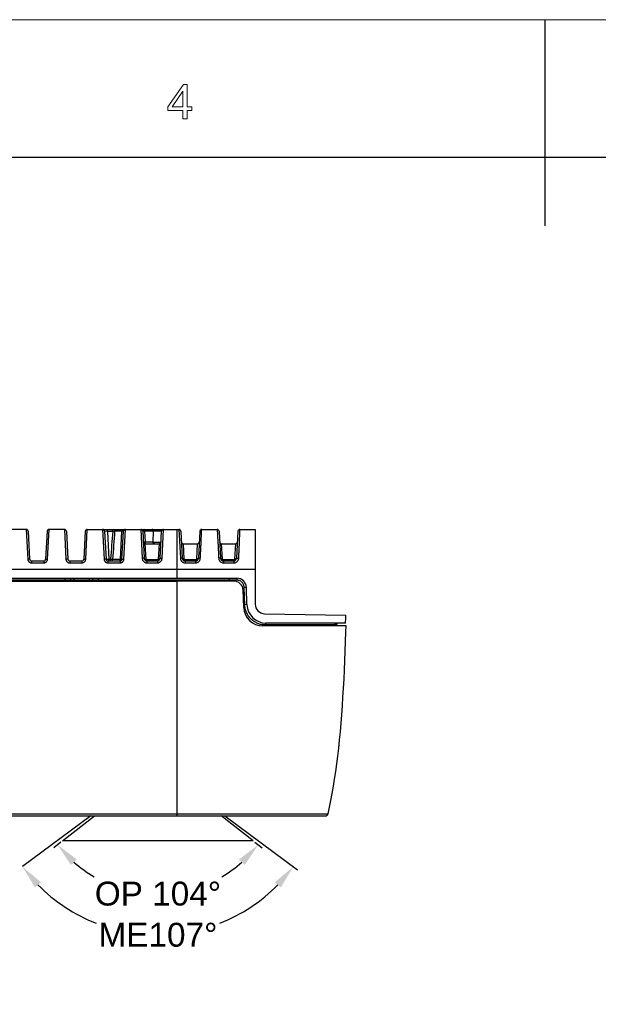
# Model space of a CAD drawing. Header units: millimetres. Extents: x 2556 to 2984, y -1556 to -1254.
# Tile 24 of 53: x 2720 to 2780, y -1357 to -1254. Entities that reach past the tile are written whole.
import ezdxf

# ---------------------------------------------------------------- set-up
doc = ezdxf.new("R2010")
doc.units = ezdxf.units.MM
doc.layers.add('06___PRT_ALL_SURFS', color=7, linetype='Continuous')
doc.styles.add('HANA', font='arial.ttf')
doc.dimstyles.new('HANA$2', dxfattribs={"dimtxt": 2.5, "dimasz": 2.5, "dimexe": 0.5, "dimexo": 0.2, "dimgap": 0.5, "dimtad": 1, "dimtih": 1, "dimtoh": 1, "dimzin": 1, "dimdsep": 46, "dimtxsty": 'HANA', "dimcen": 0, "dimclrd": 3, "dimclre": 3, "dimclrt": 4, "dimadec": 0, "dimazin": 0, "dimtfac": 1, "dimtmove": 0, "dimatfit": 3, "dimfxl": 0, "dimtzin": 0, "dimarcsym": 0})

# ---------------------------------------------------------------- blocks, each defined once
blk = doc.blocks.new('*D50')
at = {"color": 4, "lineweight": -2}
for p, q in [((2829.7, -1335.27), (2828.94, -1335.86)), ((2850.01, -1335.27), (2850.77, -1335.86))]:
    blk.add_line(p, q, dxfattribs=at)
for start, end in [(228.7486, 239.9531), (300.0469, 311.2514)]:
    blk.add_arc((2839.86, -1327.34), 13.35, start, end, dxfattribs=at)
at = {"color": 4}
for points in [[(2831.36, -1337.09), (2830.75, -1337.66), (2829.34, -1335.55)], [(2848.96, -1337.66), (2848.35, -1337.09), (2850.37, -1335.55)]]:
    blk.add_solid(points, dxfattribs=at)
at = {"layer": 'Defpoints', "color": 0}
for p in [(2833.21, -1332.53), (2846.5, -1332.53), (2829.86, -1335.15), (2849.86, -1335.15), (2843.83, -1340.08)]:
    blk.add_point(p, dxfattribs=at)
at = {"color": 72, "insert": (2839.86, -1340.68), "char_height": 2.5, "attachment_point": 5, "style": 'HANA'}
blk.add_mtext('OP 104°', dxfattribs=at)
blk = doc.blocks.new('*D52')
at = {"color": 3, "lineweight": -2}
for start, end in [(224.619, 248.4503), (291.5497, 315.381)]:
    blk.add_arc((2839.86, -1327.34), 17.66, start, end, dxfattribs=at)
at = {"color": 3}
for points in [[(2827.6, -1339.47), (2826.97, -1340.01), (2825.66, -1337.84)], [(2852.74, -1340.01), (2852.11, -1339.47), (2854.05, -1337.84)]]:
    blk.add_solid(points, dxfattribs=at)
at = {"layer": 'Defpoints', "color": 0}
for p in [(2839.86, -1327.34), (2846.87, -1332.53), (2854.48, -1338.16), (2845.26, -1344.15), (2806.18, -1352.26)]:
    blk.add_point(p, dxfattribs=at)
at = {"color": 3, "insert": (2839.86, -1344.99), "char_height": 2.5, "attachment_point": 5, "style": 'HANA'}
blk.add_mtext('ME107%%D', dxfattribs=at)

msp = doc.modelspace()

# ---------------------------------------------------------------- linework, layer by layer
at = {"color": 7, "lineweight": 13}
msp.add_line((2556.481, -1253.677), (2984.117, -1253.677), dxfattribs=at)
at = {"color": 7, "lineweight": 25, "ltscale": 0.375}
msp.add_line((2774.604, -1253.677), (2774.604, -1275.277), dxfattribs=at)
at = {"color": 7, "lineweight": 25}
msp.add_line((2570.881, -1268.077), (2969.717, -1268.077), dxfattribs=at)
at = {"color": 7, "linetype": 'Continuous'}
for p, q in [((2720.27, -1307.067), (2718.65, -1307.067)), ((2720.27, -1307.067), (2720.423, -1310.177)), ((2720.47, -1307.256), (2720.623, -1310.177)), ((2722.45, -1307.256), (2722.297, -1310.177)), ((2722.497, -1310.177), (2722.65, -1307.067)), ((2724.27, -1307.067), (2722.65, -1307.067)), ((2724.27, -1307.067), (2724.423, -1310.177)), ((2724.47, -1307.256), (2724.623, -1310.177)), ((2726.45, -1307.256), (2726.297, -1310.177)), ((2726.497, -1310.177), (2726.65, -1307.067)), ((2726.65, -1307.067), (2736.27, -1307.067)), ((2728.27, -1307.067), (2728.423, -1310.177)), ((2728.771, -1307.267), (2728.47, -1307.256)), ((2728.47, -1307.256), (2728.623, -1310.177)), ((2728.771, -1307.267), (2728.771, -1307.067)), ((2729.325, -1307.267), (2728.771, -1307.267)), ((2728.771, -1307.267), (2728.923, -1310.167)), ((2729.325, -1307.267), (2729.325, -1307.067)), ((2729.529, -1307.256), (2729.325, -1307.267)), ((2730.278, -1307.256), (2729.529, -1307.256)), ((2730.133, -1310.177), (2730.278, -1307.256)), ((2730.45, -1307.256), (2730.278, -1307.256)), ((2730.297, -1310.177), (2730.45, -1307.256)), ((2730.497, -1310.177), (2730.65, -1307.067)), ((2732.27, -1307.067), (2732.419, -1310.08)), ((2732.47, -1307.256), (2732.618, -1310.082)), ((2732.66, -1307.256), (2732.47, -1307.256)), ((2733.611, -1307.256), (2732.66, -1307.256)), ((2732.66, -1307.256), (2732.716, -1308.377)), ((2733.566, -1308.377), (2733.611, -1307.256)), ((2734.302, -1310.082), (2734.45, -1307.256)), ((2734.502, -1310.08), (2734.65, -1307.067)), ((2736.06, -1307.067), (2736.06, -1311.22)), ((2736.27, -1307.067), (2736.419, -1310.08)), ((2736.47, -1307.256), (2736.618, -1310.082)), ((2738.45, -1307.256), (2738.302, -1310.082)), ((2738.65, -1307.067), (2740.27, -1307.067)), ((2740.47, -1307.256), (2740.618, -1310.082)), ((2742.45, -1307.256), (2742.302, -1310.082)), ((2742.65, -1307.067), (2744.26, -1307.067)), ((2744.26, -1307.067), (2744.26, -1314.884)), ((2732.529, -1308.377), (2732.716, -1308.377)), ((2732.716, -1308.377), (2733.566, -1308.377)), ((2732.729, -1308.567), (2734.192, -1308.567)), ((2732.818, -1310.165), (2732.729, -1308.567)), ((2734.192, -1308.567), (2734.102, -1310.165)), ((2736.729, -1308.567), (2738.192, -1308.567)), ((2736.818, -1310.165), (2736.729, -1308.567)), ((2738.192, -1308.567), (2738.102, -1310.165)), ((2740.729, -1308.567), (2742.192, -1308.567)), ((2740.818, -1310.165), (2740.729, -1308.567)), ((2742.192, -1308.567), (2742.102, -1310.165)), ((2720.823, -1310.367), (2722.097, -1310.367)), ((2720.823, -1310.367), (2720.823, -1310.564)), ((2720.823, -1310.564), (2722.097, -1310.564)), ((2722.097, -1310.367), (2722.097, -1310.564)), ((2724.823, -1310.367), (2726.097, -1310.367)), ((2724.823, -1310.367), (2724.823, -1310.564)), ((2724.823, -1310.564), (2726.097, -1310.564)), ((2726.097, -1310.367), (2726.097, -1310.564)), ((2728.623, -1310.177), (2728.923, -1310.167)), ((2728.823, -1310.367), (2730.097, -1310.367)), ((2728.823, -1310.367), (2728.823, -1310.564)), ((2728.823, -1310.564), (2730.097, -1310.564)), ((2728.923, -1310.167), (2729.105, -1310.167)), ((2728.923, -1310.367), (2728.923, -1310.167)), ((2729.105, -1310.167), (2729.318, -1310.177)), ((2729.105, -1310.367), (2729.105, -1310.167)), ((2729.318, -1310.177), (2730.133, -1310.177)), ((2730.074, -1310.354), (2730.086, -1310.342)), ((2730.097, -1310.367), (2730.097, -1310.564)), ((2730.133, -1310.177), (2730.297, -1310.177)), ((2732.829, -1310.203), (2732.818, -1310.165)), ((2732.829, -1310.203), (2734.092, -1310.203)), ((2732.918, -1310.367), (2734.003, -1310.367)), ((2732.918, -1310.367), (2732.918, -1310.564)), ((2732.918, -1310.564), (2734.003, -1310.564)), ((2734.003, -1310.367), (2734.003, -1310.564)), ((2734.092, -1310.203), (2734.102, -1310.165)), ((2736.829, -1310.203), (2736.818, -1310.165)), ((2736.829, -1310.203), (2738.092, -1310.203)), ((2736.918, -1310.367), (2738.003, -1310.367)), ((2736.918, -1310.367), (2736.918, -1310.564)), ((2736.918, -1310.564), (2738.005, -1310.564)), ((2738.003, -1310.367), (2738.005, -1310.564)), ((2738.092, -1310.203), (2738.102, -1310.165)), ((2740.829, -1310.203), (2740.818, -1310.165)), ((2740.829, -1310.203), (2742.092, -1310.203)), ((2740.918, -1310.367), (2742.003, -1310.367)), ((2740.935, -1310.564), (2742.028, -1310.564)), ((2740.935, -1310.564), (2742.028, -1310.564)), ((2742.092, -1310.203), (2742.102, -1310.165)), ((2682.06, -1311.22), (2736.06, -1311.22)), ((2736.06, -1311.22), (2736.06, -1312.167)), ((2736.06, -1311.22), (2744.26, -1311.221)), ((2675.79, -1312.167), (2742.33, -1312.167)), ((2742.317, -1312.367), (2675.804, -1312.367)), ((2724.3, -1312.167), (2724.3, -1312.467)), ((2724.925, -1312.367), (2724.925, -1312.467)), ((2725.237, -1312.167), (2725.237, -1312.467)), ((2726.883, -1312.467), (2726.883, -1312.167)), ((2727.196, -1312.467), (2727.196, -1312.367)), ((2727.82, -1312.467), (2727.82, -1312.167)), ((2741.999, -1312.467), (2736.06, -1312.467)), ((2741.56, -1312.467), (2741.56, -1312.167)), ((2743.061, -1315.237), (2742.998, -1313.432)), ((2743.33, -1313.132), (2743.102, -1313.139)), ((2743.164, -1314.944), (2743.102, -1313.139)), ((2743.393, -1314.937), (2743.33, -1313.132)), ((2736.06, -1314.262), (2736.06, -1337.067)), ((2743.393, -1314.937), (2743.164, -1314.944)), ((2745.243, -1315.884), (2753.751, -1316.032)), ((2753.79, -1317.167), (2745.06, -1317.167)), ((2752.76, -1317.067), (2745.324, -1317.067)), ((2753.725, -1316.867), (2745.392, -1316.867)), ((2752.578, -1317.067), (2752.578, -1317.167)), ((2752.684, -1317.067), (2752.684, -1317.167)), ((2752.743, -1317.067), (2752.743, -1317.167)), ((2752.76, -1317.067), (2752.76, -1317.167)), ((2666.224, -1336.831), (2751.896, -1336.831)), ((2666.517, -1337.067), (2751.603, -1337.067)), ((2724.06, -1339.69), (2727.417, -1337.067)), ((2724.06, -1339.69), (2727.417, -1337.067)), ((2736.06, -1336.831), (2745.168, -1336.831)), ((2744.06, -1339.69), (2740.703, -1337.067)), ((2744.06, -1339.69), (2740.703, -1337.067)), ((2748.249, -1336.831), (2748.412, -1336.831)), ((2748.412, -1336.831), (2750.744, -1336.831)), ((2750.744, -1336.831), (2750.83, -1336.831)), ((2750.83, -1336.831), (2751.77, -1336.831)), ((2751.893, -1336.831), (2751.896, -1336.831)), ((2744.06, -1339.69), (2724.06, -1339.69)), ((2744.06, -1339.69), (2724.06, -1339.69))]:
    msp.add_line(p, q, dxfattribs=at)
at = {"color": 3}
for p, q in [((2727.046, -1337.067), (2719.866, -1342.38)), ((2741.074, -1337.067), (2748.689, -1342.701))]:
    msp.add_line(p, q, dxfattribs=at)
at = {"color": 7, "lineweight": 13}
for points in [[(2737.603, -1263.203), (2737.116, -1263.203), (2737.116, -1264.063), (2736.674, -1264.063), (2736.674, -1263.203), (2735.115, -1263.203), (2735.115, -1262.796), (2736.753, -1260.463), (2737.116, -1260.463), (2737.116, -1262.796), (2737.603, -1262.796)], [(2736.674, -1262.796), (2736.674, -1261.17), (2736.665, -1261.17), (2735.547, -1262.796)]]:
    msp.add_lwpolyline(points, close=True, dxfattribs=at)
at = {"color": 7, "linetype": 'Continuous'}
for points in [[(2745.168, -1336.831), (2747.744, -1336.831), (2747.83, -1336.831), (2747.915, -1336.831), (2748, -1336.831), (2748.083, -1336.831), (2748.166, -1336.831), (2748.249, -1336.831)], [(2751.77, -1336.831), (2751.799, -1336.831), (2751.824, -1336.831), (2751.845, -1336.831), (2751.863, -1336.831), (2751.877, -1336.831), (2751.887, -1336.831), (2751.893, -1336.831)]]:
    msp.add_lwpolyline(points, dxfattribs=at)
for centre, radius, start, end in [((2720.27, -1307.267), 0.2, 3, 90), ((2722.65, -1307.267), 0.2, 90, 177), ((2724.27, -1307.267), 0.2, 3, 90), ((2726.65, -1307.267), 0.2, 90, 177), ((2728.27, -1307.267), 0.2, 3, 90), ((3517.968, -1368.418), 791.01, 175.56615, 175.776809), ((3681.57, -1377.481), 954.627, 175.781342, 175.95711), ((2730.65, -1307.267), 0.2, 90, 177), ((2732.27, -1307.267), 0.2, 3, 90), ((2734.65, -1307.267), 0.2, 90, 177), ((2736.27, -1307.267), 0.2, 3, 90), ((2738.65, -1307.267), 0.2, 90, 177), ((2740.27, -1307.267), 0.2, 3, 90), ((2742.65, -1307.267), 0.2, 90, 177), ((2732.729, -1308.367), 0.2, 183, 270), ((2734.192, -1308.367), 0.2, 270, 357.00006), ((2736.729, -1308.367), 0.2, 182.99994, 270), ((2738.192, -1308.367), 0.2, 270, 357.00006), ((2740.729, -1308.367), 0.2, 182.99994, 270), ((2742.192, -1308.367), 0.2, 270, 357.00006), ((2720.823, -1310.167), 0.2, 183, 270), ((2722.097, -1310.167), 0.2, 270, 357), ((2724.823, -1310.167), 0.2, 183, 270), ((2726.097, -1310.167), 0.2, 270, 357), ((2728.823, -1310.167), 0.2, 183, 270), ((2730.097, -1310.167), 0.2, 270, 357), ((2732.918, -1310.067), 0.3, 183, 270), ((2732.681, -1310.188), 0.0341, 207.0347, 208.11239), ((2734.003, -1310.067), 0.3, 270, 357), ((2734.239, -1310.188), 0.0342, 331.38445, 332.96391), ((2736.918, -1310.067), 0.3, 183, 270), ((2736.681, -1310.188), 0.0341, 207.03469, 208.0677), ((2738.003, -1310.067), 0.3, 270, 357), ((2738.239, -1310.188), 0.0342, 331.38822, 332.96391), ((2740.918, -1310.067), 0.3, 183, 270), ((2742.003, -1310.067), 0.3, 270, 357), ((2742.239, -1310.188), 0.0342, 331.44083, 332.96394), ((2741.999, -1313.467), 1, 2, 90), ((2742.33, -1313.167), 1, 2, 90), ((2745.06, -1315.167), 2, 182, 270), ((2745.392, -1314.867), 2, 182, 270), ((2745.26, -1314.884), 1, 180, 269), ((2752.943, -1317.067), 0.2, 109.5034, 180.02642), ((2752.96, -1317.067), 0.2, 100.90909, 180), ((2752.943, -1317.066), 0.199, 90.00029, 109.47267), ((2751.603, -1336.767), 0.3, 270, 347.61788)]:
    msp.add_arc(centre, radius, start, end, dxfattribs=at)
for points, knots in [([(2729.529, -1307.256), (2729.53, -1307.232), (2729.538, -1307.184), (2729.562, -1307.131), (2729.59, -1307.098), (2729.613, -1307.08), (2729.638, -1307.069), (2729.655, -1307.067), (2729.664, -1307.067)], [0, 0, 0, 0, 0.2920456, 0.5599628, 0.6812575, 0.7936847, 0.8988886, 1, 1, 1, 1]), ([(2730.278, -1307.256), (2730.279, -1307.232), (2730.282, -1307.196), (2730.293, -1307.151), (2730.304, -1307.123), (2730.316, -1307.099), (2730.33, -1307.081), (2730.346, -1307.07), (2730.358, -1307.067), (2730.363, -1307.067)], [0, 0, 0, 0, 0.3314362, 0.4832984, 0.620443, 0.740123, 0.8413388, 0.925912, 1, 1, 1, 1]), ([(2732.66, -1307.256), (2732.66, -1307.244), (2732.659, -1307.219), (2732.654, -1307.184), (2732.647, -1307.151), (2732.639, -1307.123), (2732.628, -1307.099), (2732.616, -1307.082), (2732.602, -1307.07), (2732.592, -1307.067), (2732.587, -1307.067)], [0, 0, 0, 0, 0.1743047, 0.3417011, 0.4971889, 0.636415, 0.7561234, 0.8547868, 0.9338483, 1, 1, 1, 1]), ([(2733.611, -1307.256), (2733.61, -1307.232), (2733.602, -1307.184), (2733.577, -1307.131), (2733.549, -1307.098), (2733.526, -1307.08), (2733.501, -1307.069), (2733.483, -1307.067), (2733.475, -1307.067)], [0, 0, 0, 0, 0.2910893, 0.5585467, 0.6799081, 0.7926195, 0.8982984, 1, 1, 1, 1]), ([(2734.45, -1307.256), (2734.45, -1307.256), (2734.449, -1307.255), (2734.447, -1307.254), (2734.444, -1307.252), (2734.438, -1307.251), (2734.425, -1307.249), (2734.402, -1307.247), (2734.367, -1307.245), (2734.324, -1307.243), (2734.272, -1307.242), (2734.214, -1307.241), (2734.15, -1307.241), (2734.082, -1307.241), (2733.987, -1307.242), (2733.869, -1307.245), (2733.736, -1307.249), (2733.65, -1307.254), (2733.611, -1307.256)], [0, 0, 0, 0, 0.0024555, 0.0045568, 0.007352, 0.0151138, 0.0258193, 0.0559831, 0.0974206, 0.149374, 0.2108174, 0.2804815, 0.3568847, 0.4383739, 0.523173, 0.6953098, 0.8586952, 1, 1, 1, 1]), ([(2738.506, -1310.08), (2738.513, -1309.941), (2738.528, -1309.663), (2738.549, -1309.25), (2738.568, -1308.847), (2738.587, -1308.467), (2738.602, -1308.124), (2738.615, -1307.836), (2738.625, -1307.61), (2738.633, -1307.441), (2738.638, -1307.32), (2738.642, -1307.242), (2738.644, -1307.194), (2738.645, -1307.167), (2738.646, -1307.144), (2738.647, -1307.125), (2738.648, -1307.11), (2738.649, -1307.097), (2738.649, -1307.087), (2738.649, -1307.08), (2738.65, -1307.076), (2738.65, -1307.073), (2738.65, -1307.071), (2738.65, -1307.07), (2738.65, -1307.068), (2738.65, -1307.067), (2738.65, -1307.067), (2738.65, -1307.067), (2738.65, -1307.067)], [0, 0, 0, 0, 0.138905, 0.2765536, 0.4112715, 0.5396069, 0.6555532, 0.75223, 0.8265488, 0.8808483, 0.9197799, 0.9475461, 0.9582439, 0.9672209, 0.9747218, 0.9809406, 0.9860493, 0.9901804, 0.9934573, 0.9959761, 0.9969773, 0.9978203, 0.9985147, 0.9990675, 0.9994857, 0.9997759, 0.9999451, 1, 1, 1, 1]), ([(2740.27, -1307.067), (2740.27, -1307.067), (2740.27, -1307.067), (2740.271, -1307.067), (2740.271, -1307.068), (2740.271, -1307.07), (2740.271, -1307.071), (2740.271, -1307.074), (2740.272, -1307.08), (2740.272, -1307.087), (2740.273, -1307.097), (2740.274, -1307.11), (2740.275, -1307.125), (2740.276, -1307.144), (2740.277, -1307.167), (2740.279, -1307.194), (2740.282, -1307.241), (2740.287, -1307.319), (2740.294, -1307.44), (2740.304, -1307.608), (2740.317, -1307.834), (2740.332, -1308.122), (2740.35, -1308.465), (2740.369, -1308.846), (2740.39, -1309.249), (2740.411, -1309.663), (2740.425, -1309.941), (2740.432, -1310.08)], [0, 0, 0, 0, 0.000058, 0.0002286, 0.0005195, 0.0009376, 0.0014893, 0.0021816, 0.0040221, 0.0065343, 0.009799, 0.0139191, 0.0190083, 0.0252083, 0.0326814, 0.0416299, 0.0522895, 0.079966, 0.1187845, 0.1729608, 0.2471882, 0.3438666, 0.4599203, 0.588415, 0.7232775, 0.8610292, 1, 1, 1, 1]), ([(2742.532, -1310.08), (2742.539, -1309.939), (2742.553, -1309.659), (2742.574, -1309.242), (2742.594, -1308.836), (2742.611, -1308.453), (2742.624, -1308.111), (2742.633, -1307.824), (2742.638, -1307.601), (2742.643, -1307.435), (2742.645, -1307.315), (2742.648, -1307.23), (2742.649, -1307.176), (2742.65, -1307.143), (2742.65, -1307.124), (2742.65, -1307.109), (2742.65, -1307.097), (2742.651, -1307.087), (2742.651, -1307.079), (2742.651, -1307.074), (2742.65, -1307.07), (2742.65, -1307.068), (2742.65, -1307.067), (2742.65, -1307.067), (2742.65, -1307.067), (2742.65, -1307.067)], [0, 0, 0, 0, 0.1404409, 0.2794943, 0.4153641, 0.5443827, 0.6603019, 0.7562657, 0.8295845, 0.8829738, 0.9212087, 0.9484733, 0.9677944, 0.9751607, 0.981268, 0.9862848, 0.9903411, 0.9935583, 0.9960307, 0.9978407, 0.9990653, 0.9994765, 0.999763, 0.9999328, 1, 1, 1, 1]), ([(2732.791, -1308.567), (2732.786, -1308.567), (2732.775, -1308.564), (2732.761, -1308.552), (2732.749, -1308.534), (2732.738, -1308.511), (2732.729, -1308.482), (2732.722, -1308.45), (2732.717, -1308.414), (2732.716, -1308.39), (2732.716, -1308.377)], [0, 0, 0, 0, 0.0676428, 0.1477139, 0.2468252, 0.3665061, 0.5053323, 0.6601421, 0.82667, 1, 1, 1, 1]), ([(2733.696, -1308.567), (2733.688, -1308.567), (2733.671, -1308.564), (2733.647, -1308.553), (2733.625, -1308.535), (2733.598, -1308.503), (2733.574, -1308.449), (2733.567, -1308.402), (2733.566, -1308.377)], [0, 0, 0, 0, 0.0991409, 0.2027651, 0.3142552, 0.4353379, 0.7047906, 1, 1, 1, 1]), ([(2733.566, -1308.377), (2733.606, -1308.38), (2733.691, -1308.384), (2733.824, -1308.388), (2733.939, -1308.391), (2734.032, -1308.392), (2734.098, -1308.392), (2734.16, -1308.392), (2734.217, -1308.391), (2734.267, -1308.39), (2734.309, -1308.388), (2734.339, -1308.386), (2734.359, -1308.385), (2734.37, -1308.383), (2734.379, -1308.382), (2734.386, -1308.381), (2734.389, -1308.379), (2734.391, -1308.378), (2734.392, -1308.377)], [0, 0, 0, 0, 0.1447011, 0.3094381, 0.4810137, 0.5650359, 0.6455927, 0.7210469, 0.789868, 0.8506656, 0.9022208, 0.9435148, 0.9600583, 0.9737609, 0.9845704, 0.992464, 0.9974861, 1, 1, 1, 1]), ([(2720.623, -1310.177), (2720.623, -1310.177), (2720.622, -1310.176), (2720.619, -1310.175), (2720.614, -1310.175), (2720.607, -1310.174), (2720.599, -1310.174), (2720.584, -1310.173), (2720.563, -1310.173), (2720.533, -1310.173), (2720.499, -1310.174), (2720.462, -1310.175), (2720.436, -1310.177), (2720.423, -1310.177)], [0, 0, 0, 0, 0.0069682, 0.0221403, 0.0463579, 0.0795837, 0.1215643, 0.1719341, 0.2958911, 0.4467988, 0.6189243, 0.8056926, 1, 1, 1, 1]), ([(2720.423, -1310.177), (2720.425, -1310.203), (2720.432, -1310.254), (2720.457, -1310.326), (2720.495, -1310.394), (2720.544, -1310.452), (2720.604, -1310.501), (2720.672, -1310.537), (2720.746, -1310.559), (2720.797, -1310.564), (2720.823, -1310.564)], [0, 0, 0, 0, 0.1249128, 0.2498682, 0.3748593, 0.499872, 0.6248961, 0.7499256, 0.8749566, 1, 1, 1, 1]), ([(2722.097, -1310.564), (2722.123, -1310.564), (2722.174, -1310.559), (2722.248, -1310.537), (2722.316, -1310.501), (2722.376, -1310.452), (2722.426, -1310.394), (2722.464, -1310.326), (2722.488, -1310.254), (2722.496, -1310.203), (2722.497, -1310.177)], [0, 0, 0, 0, 0.1250319, 0.2500618, 0.3750909, 0.5001149, 0.6251278, 0.7501192, 0.8750771, 1, 1, 1, 1]), ([(2722.297, -1310.177), (2722.297, -1310.177), (2722.299, -1310.176), (2722.302, -1310.175), (2722.307, -1310.175), (2722.313, -1310.174), (2722.321, -1310.174), (2722.336, -1310.173), (2722.358, -1310.173), (2722.388, -1310.173), (2722.422, -1310.174), (2722.459, -1310.175), (2722.484, -1310.177), (2722.497, -1310.177)], [0, 0, 0, 0, 0.0069682, 0.0221403, 0.0463579, 0.0795837, 0.1215643, 0.1719341, 0.2958911, 0.4467988, 0.6189243, 0.8056926, 1, 1, 1, 1]), ([(2724.623, -1310.177), (2724.623, -1310.177), (2724.622, -1310.176), (2724.619, -1310.175), (2724.614, -1310.175), (2724.607, -1310.174), (2724.599, -1310.174), (2724.584, -1310.173), (2724.563, -1310.173), (2724.533, -1310.173), (2724.499, -1310.174), (2724.462, -1310.175), (2724.436, -1310.177), (2724.423, -1310.177)], [0, 0, 0, 0, 0.0069682, 0.0221403, 0.0463579, 0.0795837, 0.1215643, 0.1719341, 0.2958911, 0.4467988, 0.6189243, 0.8056926, 1, 1, 1, 1]), ([(2724.423, -1310.177), (2724.425, -1310.203), (2724.432, -1310.254), (2724.457, -1310.326), (2724.495, -1310.394), (2724.544, -1310.452), (2724.604, -1310.501), (2724.672, -1310.537), (2724.746, -1310.559), (2724.797, -1310.564), (2724.823, -1310.564)], [0, 0, 0, 0, 0.1249128, 0.2498682, 0.3748593, 0.499872, 0.6248961, 0.7499256, 0.8749566, 1, 1, 1, 1]), ([(2726.097, -1310.564), (2726.123, -1310.564), (2726.174, -1310.559), (2726.248, -1310.537), (2726.316, -1310.501), (2726.376, -1310.452), (2726.426, -1310.394), (2726.464, -1310.326), (2726.488, -1310.254), (2726.496, -1310.203), (2726.497, -1310.177)], [0, 0, 0, 0, 0.1250319, 0.2500618, 0.3750909, 0.5001149, 0.6251278, 0.7501192, 0.8750771, 1, 1, 1, 1]), ([(2726.297, -1310.177), (2726.297, -1310.177), (2726.299, -1310.176), (2726.302, -1310.175), (2726.307, -1310.175), (2726.313, -1310.174), (2726.321, -1310.174), (2726.336, -1310.173), (2726.358, -1310.173), (2726.388, -1310.173), (2726.422, -1310.174), (2726.459, -1310.175), (2726.484, -1310.177), (2726.497, -1310.177)], [0, 0, 0, 0, 0.0069682, 0.0221403, 0.0463579, 0.0795837, 0.1215643, 0.1719341, 0.2958911, 0.4467988, 0.6189243, 0.8056926, 1, 1, 1, 1]), ([(2728.623, -1310.177), (2728.623, -1310.177), (2728.622, -1310.176), (2728.619, -1310.175), (2728.614, -1310.175), (2728.607, -1310.174), (2728.599, -1310.174), (2728.584, -1310.173), (2728.563, -1310.173), (2728.533, -1310.173), (2728.499, -1310.174), (2728.462, -1310.175), (2728.436, -1310.177), (2728.423, -1310.177)], [0, 0, 0, 0, 0.0069682, 0.0221403, 0.0463579, 0.0795837, 0.1215643, 0.1719341, 0.2958911, 0.4467988, 0.6189243, 0.8056926, 1, 1, 1, 1]), ([(2728.423, -1310.177), (2728.425, -1310.203), (2728.432, -1310.254), (2728.457, -1310.326), (2728.495, -1310.394), (2728.544, -1310.452), (2728.604, -1310.501), (2728.672, -1310.537), (2728.746, -1310.559), (2728.797, -1310.564), (2728.823, -1310.564)], [0, 0, 0, 0, 0.1249128, 0.2498682, 0.3748593, 0.499872, 0.6248961, 0.7499256, 0.8749566, 1, 1, 1, 1]), ([(2729.177, -1310.367), (2729.186, -1310.367), (2729.204, -1310.364), (2729.23, -1310.353), (2729.254, -1310.336), (2729.283, -1310.303), (2729.309, -1310.25), (2729.317, -1310.202), (2729.318, -1310.177)], [0, 0, 0, 0, 0.1041586, 0.2118245, 0.3257358, 0.4473908, 0.7129356, 1, 1, 1, 1]), ([(2730.043, -1310.367), (2730.048, -1310.367), (2730.06, -1310.364), (2730.069, -1310.358), (2730.074, -1310.354)], [0, 0, 0, 0, 0.4739592, 1, 1, 1, 1]), ([(2730.086, -1310.342), (2730.094, -1310.333), (2730.107, -1310.31), (2730.121, -1310.271), (2730.13, -1310.226), (2730.132, -1310.194), (2730.133, -1310.177)], [0, 0, 0, 0, 0.2021575, 0.4424647, 0.712533, 1, 1, 1, 1]), ([(2730.097, -1310.564), (2730.123, -1310.564), (2730.174, -1310.559), (2730.248, -1310.537), (2730.316, -1310.501), (2730.376, -1310.452), (2730.426, -1310.394), (2730.464, -1310.326), (2730.488, -1310.254), (2730.496, -1310.203), (2730.497, -1310.177)], [0, 0, 0, 0, 0.1250319, 0.2500618, 0.3750909, 0.5001149, 0.6251278, 0.7501192, 0.8750771, 1, 1, 1, 1]), ([(2730.297, -1310.177), (2730.297, -1310.177), (2730.299, -1310.176), (2730.302, -1310.175), (2730.307, -1310.175), (2730.313, -1310.174), (2730.321, -1310.174), (2730.336, -1310.173), (2730.358, -1310.173), (2730.388, -1310.173), (2730.422, -1310.174), (2730.459, -1310.175), (2730.484, -1310.177), (2730.497, -1310.177)], [0, 0, 0, 0, 0.0069682, 0.0221403, 0.0463579, 0.0795837, 0.1215643, 0.1719341, 0.2958911, 0.4467988, 0.6189243, 0.8056926, 1, 1, 1, 1]), ([(2732.618, -1310.082), (2732.618, -1310.082), (2732.617, -1310.081), (2732.614, -1310.08), (2732.609, -1310.079), (2732.599, -1310.078), (2732.582, -1310.077), (2732.558, -1310.077), (2732.528, -1310.077), (2732.494, -1310.077), (2732.457, -1310.078), (2732.431, -1310.08), (2732.419, -1310.08)], [0, 0, 0, 0, 0.007777, 0.0233046, 0.0477051, 0.0810209, 0.1733705, 0.2971806, 0.4478378, 0.6196442, 0.8060563, 1, 1, 1, 1]), ([(2732.419, -1310.08), (2732.42, -1310.112), (2732.429, -1310.176), (2732.46, -1310.267), (2732.507, -1310.351), (2732.569, -1310.424), (2732.644, -1310.485), (2732.73, -1310.53), (2732.822, -1310.558), (2732.886, -1310.564), (2732.918, -1310.564)], [0, 0, 0, 0, 0.1248674, 0.2498038, 0.3747934, 0.4998146, 0.624852, 0.7498968, 0.8749439, 1, 1, 1, 1]), ([(2732.818, -1310.165), (2732.793, -1310.166), (2732.756, -1310.165), (2732.709, -1310.156), (2732.679, -1310.146), (2732.654, -1310.133), (2732.635, -1310.118), (2732.622, -1310.101), (2732.619, -1310.089), (2732.618, -1310.082)], [0, 0, 0, 0, 0.3240885, 0.4738353, 0.6100625, 0.7301671, 0.833297, 0.9213206, 1, 1, 1, 1]), ([(2732.829, -1310.203), (2732.809, -1310.211), (2732.78, -1310.221), (2732.741, -1310.228), (2732.716, -1310.23), (2732.693, -1310.228), (2732.675, -1310.224), (2732.66, -1310.216), (2732.653, -1310.208), (2732.651, -1310.204)], [0, 0, 0, 0, 0.3353363, 0.4859735, 0.6211626, 0.7390953, 0.8395097, 0.9245686, 1, 1, 1, 1]), ([(2732.918, -1310.367), (2732.913, -1310.367), (2732.903, -1310.365), (2732.89, -1310.356), (2732.877, -1310.342), (2732.865, -1310.323), (2732.854, -1310.299), (2732.844, -1310.271), (2732.835, -1310.238), (2732.831, -1310.215), (2732.829, -1310.203)], [0, 0, 0, 0, 0.0699258, 0.1490451, 0.2436662, 0.3569776, 0.4900291, 0.6425453, 0.8132362, 1, 1, 1, 1]), ([(2734.003, -1310.564), (2734.034, -1310.564), (2734.098, -1310.558), (2734.191, -1310.53), (2734.276, -1310.485), (2734.351, -1310.424), (2734.413, -1310.351), (2734.46, -1310.267), (2734.491, -1310.176), (2734.5, -1310.112), (2734.502, -1310.08)], [0, 0, 0, 0, 0.1250488, 0.2500945, 0.3751387, 0.5001761, 0.6251976, 0.7501878, 0.8751267, 1, 1, 1, 1]), ([(2734.092, -1310.203), (2734.09, -1310.215), (2734.085, -1310.238), (2734.076, -1310.271), (2734.066, -1310.299), (2734.055, -1310.323), (2734.043, -1310.342), (2734.031, -1310.356), (2734.017, -1310.365), (2734.007, -1310.367), (2734.003, -1310.367)], [0, 0, 0, 0, 0.1867604, 0.3574469, 0.5099652, 0.6430184, 0.756332, 0.8509539, 0.9300748, 1, 1, 1, 1]), ([(2734.269, -1310.204), (2734.267, -1310.208), (2734.26, -1310.216), (2734.245, -1310.224), (2734.227, -1310.228), (2734.204, -1310.23), (2734.179, -1310.228), (2734.14, -1310.221), (2734.111, -1310.211), (2734.092, -1310.203)], [0, 0, 0, 0, 0.07546, 0.1606535, 0.2612053, 0.37922, 0.514414, 0.6649791, 1, 1, 1, 1]), ([(2734.302, -1310.082), (2734.302, -1310.089), (2734.298, -1310.101), (2734.285, -1310.118), (2734.266, -1310.133), (2734.241, -1310.146), (2734.211, -1310.156), (2734.165, -1310.165), (2734.128, -1310.166), (2734.102, -1310.165)], [0, 0, 0, 0, 0.0786794, 0.166703, 0.2698329, 0.3899375, 0.5261648, 0.6759115, 1, 1, 1, 1]), ([(2734.302, -1310.082), (2734.302, -1310.082), (2734.304, -1310.081), (2734.307, -1310.08), (2734.311, -1310.079), (2734.321, -1310.078), (2734.338, -1310.077), (2734.363, -1310.077), (2734.393, -1310.077), (2734.427, -1310.077), (2734.463, -1310.078), (2734.489, -1310.08), (2734.502, -1310.08)], [0, 0, 0, 0, 0.007777, 0.0233045, 0.047705, 0.0810209, 0.1733705, 0.2971805, 0.4478378, 0.6196442, 0.8060562, 1, 1, 1, 1]), ([(2736.618, -1310.082), (2736.618, -1310.082), (2736.617, -1310.081), (2736.614, -1310.08), (2736.609, -1310.079), (2736.599, -1310.078), (2736.582, -1310.077), (2736.558, -1310.077), (2736.528, -1310.077), (2736.494, -1310.077), (2736.457, -1310.078), (2736.432, -1310.08), (2736.419, -1310.08)], [0, 0, 0, 0, 0.0077669, 0.0232878, 0.0476823, 0.080992, 0.1733289, 0.2971278, 0.447779, 0.619589, 0.806019, 1, 1, 1, 1]), ([(2736.419, -1310.08), (2736.42, -1310.112), (2736.429, -1310.176), (2736.46, -1310.267), (2736.508, -1310.351), (2736.57, -1310.424), (2736.645, -1310.485), (2736.73, -1310.53), (2736.822, -1310.558), (2736.886, -1310.564), (2736.918, -1310.564)], [0, 0, 0, 0, 0.1248668, 0.2498032, 0.3747933, 0.4998151, 0.6248531, 0.7498981, 0.8749449, 1, 1, 1, 1]), ([(2736.818, -1310.165), (2736.793, -1310.166), (2736.756, -1310.165), (2736.709, -1310.156), (2736.679, -1310.146), (2736.654, -1310.133), (2736.635, -1310.118), (2736.622, -1310.101), (2736.619, -1310.089), (2736.618, -1310.082)], [0, 0, 0, 0, 0.3240885, 0.4738353, 0.6100625, 0.7301671, 0.833297, 0.9213206, 1, 1, 1, 1]), ([(2736.829, -1310.203), (2736.809, -1310.211), (2736.78, -1310.221), (2736.741, -1310.228), (2736.716, -1310.23), (2736.693, -1310.228), (2736.675, -1310.224), (2736.66, -1310.216), (2736.653, -1310.208), (2736.651, -1310.204)], [0, 0, 0, 0, 0.3353644, 0.4860079, 0.6211966, 0.7391219, 0.8395241, 0.924571, 1, 1, 1, 1]), ([(2736.918, -1310.367), (2736.913, -1310.367), (2736.903, -1310.365), (2736.89, -1310.356), (2736.877, -1310.342), (2736.865, -1310.323), (2736.854, -1310.299), (2736.844, -1310.271), (2736.835, -1310.238), (2736.831, -1310.215), (2736.829, -1310.203)], [0, 0, 0, 0, 0.0699258, 0.1490451, 0.2436662, 0.3569776, 0.4900291, 0.6425453, 0.8132362, 1, 1, 1, 1]), ([(2738.092, -1310.203), (2738.09, -1310.215), (2738.085, -1310.238), (2738.076, -1310.271), (2738.066, -1310.299), (2738.055, -1310.323), (2738.043, -1310.342), (2738.031, -1310.356), (2738.017, -1310.365), (2738.007, -1310.367), (2738.003, -1310.367)], [0, 0, 0, 0, 0.1867604, 0.3574469, 0.5099652, 0.6430184, 0.756332, 0.8509539, 0.9300748, 1, 1, 1, 1]), ([(2738.005, -1310.564), (2738.037, -1310.564), (2738.102, -1310.558), (2738.194, -1310.53), (2738.279, -1310.485), (2738.355, -1310.425), (2738.417, -1310.351), (2738.464, -1310.267), (2738.496, -1310.176), (2738.505, -1310.112), (2738.506, -1310.08)], [0, 0, 0, 0, 0.125068, 0.2501247, 0.3751711, 0.5002017, 0.6252096, 0.7501847, 0.8751159, 1, 1, 1, 1]), ([(2738.269, -1310.204), (2738.267, -1310.208), (2738.26, -1310.216), (2738.245, -1310.224), (2738.227, -1310.228), (2738.204, -1310.23), (2738.179, -1310.228), (2738.14, -1310.221), (2738.111, -1310.211), (2738.092, -1310.203)], [0, 0, 0, 0, 0.0754598, 0.1606522, 0.2612031, 0.3792171, 0.5144111, 0.6649767, 1, 1, 1, 1]), ([(2738.302, -1310.082), (2738.302, -1310.089), (2738.298, -1310.101), (2738.285, -1310.118), (2738.266, -1310.133), (2738.241, -1310.146), (2738.211, -1310.156), (2738.165, -1310.165), (2738.128, -1310.166), (2738.102, -1310.165)], [0, 0, 0, 0, 0.0786794, 0.166703, 0.2698329, 0.3899375, 0.5261648, 0.6759115, 1, 1, 1, 1]), ([(2738.302, -1310.082), (2738.302, -1310.082), (2738.304, -1310.081), (2738.307, -1310.08), (2738.312, -1310.079), (2738.322, -1310.078), (2738.339, -1310.077), (2738.364, -1310.076), (2738.395, -1310.076), (2738.43, -1310.077), (2738.467, -1310.078), (2738.493, -1310.08), (2738.506, -1310.08)], [0, 0, 0, 0, 0.0078372, 0.0234635, 0.0480084, 0.0815093, 0.1743092, 0.298577, 0.4495485, 0.6213503, 0.8072527, 1, 1, 1, 1]), ([(2740.618, -1310.082), (2740.618, -1310.082), (2740.617, -1310.081), (2740.614, -1310.08), (2740.61, -1310.079), (2740.601, -1310.078), (2740.585, -1310.078), (2740.563, -1310.077), (2740.535, -1310.077), (2740.503, -1310.078), (2740.469, -1310.079), (2740.445, -1310.08), (2740.432, -1310.08)], [0, 0, 0, 0, 0.0075703, 0.0227905, 0.0467531, 0.0795121, 0.1705133, 0.2929547, 0.4426725, 0.614495, 0.8024429, 1, 1, 1, 1]), ([(2740.432, -1310.08), (2740.434, -1310.112), (2740.443, -1310.176), (2740.475, -1310.268), (2740.522, -1310.352), (2740.585, -1310.425), (2740.661, -1310.485), (2740.747, -1310.53), (2740.839, -1310.558), (2740.903, -1310.564), (2740.935, -1310.564)], [0, 0, 0, 0, 0.1250367, 0.2501736, 0.3753378, 0.5004618, 0.6255004, 0.7504324, 0.8752574, 1, 1, 1, 1]), ([(2740.818, -1310.165), (2740.793, -1310.166), (2740.756, -1310.165), (2740.709, -1310.156), (2740.679, -1310.146), (2740.654, -1310.133), (2740.635, -1310.118), (2740.622, -1310.101), (2740.619, -1310.089), (2740.618, -1310.082)], [0, 0, 0, 0, 0.3240885, 0.4738353, 0.6100625, 0.7301671, 0.833297, 0.9213206, 1, 1, 1, 1]), ([(2740.829, -1310.203), (2740.809, -1310.211), (2740.78, -1310.221), (2740.741, -1310.228), (2740.715, -1310.23), (2740.693, -1310.228), (2740.674, -1310.224), (2740.659, -1310.215), (2740.653, -1310.207), (2740.651, -1310.203)], [0, 0, 0, 0, 0.3360106, 0.4868001, 0.6219756, 0.7397294, 0.8398472, 0.92462, 1, 1, 1, 1]), ([(2740.918, -1310.367), (2740.913, -1310.367), (2740.903, -1310.365), (2740.89, -1310.356), (2740.877, -1310.342), (2740.865, -1310.323), (2740.854, -1310.299), (2740.844, -1310.271), (2740.835, -1310.238), (2740.831, -1310.215), (2740.829, -1310.203)], [0, 0, 0, 0, 0.0699258, 0.1490451, 0.2436662, 0.3569776, 0.4900291, 0.6425453, 0.8132362, 1, 1, 1, 1]), ([(2740.918, -1310.367), (2740.918, -1310.367), (2740.92, -1310.368), (2740.922, -1310.373), (2740.925, -1310.384), (2740.928, -1310.402), (2740.93, -1310.426), (2740.932, -1310.456), (2740.934, -1310.489), (2740.935, -1310.526), (2740.935, -1310.551), (2740.935, -1310.564)], [0, 0, 0, 0, 0.00963, 0.026058, 0.0843396, 0.1765609, 0.2998363, 0.4497444, 0.6207531, 0.8064782, 1, 1, 1, 1]), ([(2742.092, -1310.203), (2742.09, -1310.215), (2742.085, -1310.238), (2742.076, -1310.271), (2742.066, -1310.299), (2742.055, -1310.323), (2742.043, -1310.342), (2742.031, -1310.356), (2742.017, -1310.365), (2742.007, -1310.367), (2742.003, -1310.367)], [0, 0, 0, 0, 0.1867604, 0.3574469, 0.5099652, 0.6430184, 0.756332, 0.8509539, 0.9300748, 1, 1, 1, 1]), ([(2742.003, -1310.367), (2742.005, -1310.367), (2742.008, -1310.37), (2742.01, -1310.376), (2742.013, -1310.382), (2742.015, -1310.39), (2742.018, -1310.405), (2742.021, -1310.426), (2742.024, -1310.456), (2742.027, -1310.502), (2742.028, -1310.539), (2742.028, -1310.564)], [0, 0, 0, 0, 0.0308321, 0.0569528, 0.0911871, 0.1335606, 0.1838585, 0.3066256, 0.4553795, 0.6247744, 1, 1, 1, 1]), ([(2742.028, -1310.564), (2742.06, -1310.564), (2742.124, -1310.558), (2742.217, -1310.53), (2742.302, -1310.486), (2742.378, -1310.426), (2742.441, -1310.352), (2742.489, -1310.268), (2742.521, -1310.177), (2742.53, -1310.112), (2742.532, -1310.08)], [0, 0, 0, 0, 0.1247703, 0.2494998, 0.3742606, 0.4991099, 0.6240907, 0.7492279, 0.8745304, 1, 1, 1, 1]), ([(2742.269, -1310.204), (2742.267, -1310.208), (2742.26, -1310.216), (2742.246, -1310.224), (2742.227, -1310.228), (2742.204, -1310.23), (2742.179, -1310.228), (2742.14, -1310.221), (2742.111, -1310.211), (2742.092, -1310.203)], [0, 0, 0, 0, 0.0754566, 0.1606349, 0.2611713, 0.3791768, 0.5143703, 0.6649435, 1, 1, 1, 1]), ([(2742.302, -1310.082), (2742.302, -1310.089), (2742.298, -1310.101), (2742.285, -1310.118), (2742.266, -1310.133), (2742.241, -1310.146), (2742.211, -1310.156), (2742.165, -1310.165), (2742.128, -1310.166), (2742.102, -1310.165)], [0, 0, 0, 0, 0.0786794, 0.166703, 0.2698329, 0.3899375, 0.5261648, 0.6759115, 1, 1, 1, 1]), ([(2742.302, -1310.082), (2742.302, -1310.082), (2742.303, -1310.081), (2742.305, -1310.08), (2742.308, -1310.079), (2742.313, -1310.078), (2742.325, -1310.077), (2742.345, -1310.076), (2742.374, -1310.075), (2742.409, -1310.075), (2742.448, -1310.076), (2742.489, -1310.078), (2742.518, -1310.079), (2742.532, -1310.08)], [0, 0, 0, 0, 0.0082843, 0.0153155, 0.0245863, 0.0500363, 0.0846824, 0.1802418, 0.3072879, 0.4601301, 0.6318346, 0.8145653, 1, 1, 1, 1]), ([(2724.862, -1312.167), (2724.864, -1312.167), (2724.869, -1312.167), (2724.875, -1312.171), (2724.881, -1312.175), (2724.889, -1312.185), (2724.898, -1312.202), (2724.907, -1312.227), (2724.915, -1312.257), (2724.921, -1312.291), (2724.924, -1312.328), (2724.925, -1312.354), (2724.925, -1312.367)], [0, 0, 0, 0, 0.0281128, 0.0585708, 0.0931506, 0.1329715, 0.2300938, 0.3508457, 0.4928073, 0.651872, 0.8228681, 1, 1, 1, 1]), ([(2727.258, -1312.167), (2727.256, -1312.167), (2727.252, -1312.167), (2727.245, -1312.171), (2727.239, -1312.175), (2727.231, -1312.185), (2727.222, -1312.202), (2727.213, -1312.227), (2727.205, -1312.257), (2727.2, -1312.291), (2727.196, -1312.328), (2727.196, -1312.354), (2727.196, -1312.367)], [0, 0, 0, 0, 0.0281128, 0.0585708, 0.0931506, 0.1329715, 0.2300938, 0.3508457, 0.4928073, 0.651872, 0.8228681, 1, 1, 1, 1]), ([(2742.33, -1312.167), (2742.33, -1312.167), (2742.329, -1312.168), (2742.327, -1312.171), (2742.326, -1312.176), (2742.324, -1312.186), (2742.322, -1312.203), (2742.32, -1312.227), (2742.319, -1312.257), (2742.318, -1312.291), (2742.317, -1312.328), (2742.317, -1312.354), (2742.317, -1312.367)], [0, 0, 0, 0, 0.0081703, 0.0238931, 0.0484107, 0.0818033, 0.1742306, 0.2980427, 0.4486267, 0.6202744, 0.8064282, 1, 1, 1, 1]), ([(2743.102, -1313.139), (2743.1, -1313.088), (2743.087, -1312.987), (2743.04, -1312.841), (2742.966, -1312.707), (2742.868, -1312.59), (2742.75, -1312.493), (2742.615, -1312.421), (2742.469, -1312.377), (2742.367, -1312.367), (2742.317, -1312.367)], [0, 0, 0, 0, 0.1253026, 0.2505115, 0.3755824, 0.5005158, 0.6253554, 0.7501708, 0.8750342, 1, 1, 1, 1]), ([(2745.324, -1317.067), (2745.189, -1317.067), (2744.918, -1317.041), (2744.523, -1316.925), (2744.153, -1316.732), (2743.824, -1316.469), (2743.549, -1316.146), (2743.34, -1315.774), (2743.206, -1315.368), (2743.169, -1315.085), (2743.164, -1314.944)], [0, 0, 0, 0, 0.1206317, 0.2430432, 0.3670968, 0.4924604, 0.6187376, 0.7455767, 0.8727202, 1, 1, 1, 1]), ([(2745.392, -1316.867), (2745.389, -1316.867), (2745.385, -1316.867), (2745.378, -1316.87), (2745.371, -1316.875), (2745.363, -1316.885), (2745.353, -1316.902), (2745.343, -1316.927), (2745.334, -1316.957), (2745.328, -1316.991), (2745.325, -1317.028), (2745.324, -1317.054), (2745.324, -1317.067)], [0, 0, 0, 0, 0.0300855, 0.0622856, 0.0982439, 0.139058, 0.2371211, 0.3576978, 0.4986482, 0.6560969, 0.8250773, 1, 1, 1, 1]), ([(2752.776, -1316.867), (2752.751, -1316.867), (2752.698, -1316.877), (2752.632, -1316.922), (2752.588, -1316.988), (2752.578, -1317.041), (2752.578, -1317.067)], [0, 0, 0, 0, 0.2491405, 0.4987858, 0.7491424, 1, 1, 1, 1]), ([(2752.872, -1316.867), (2752.86, -1316.867), (2752.835, -1316.869), (2752.799, -1316.881), (2752.767, -1316.9), (2752.728, -1316.933), (2752.694, -1316.989), (2752.684, -1317.041), (2752.684, -1317.067)], [0, 0, 0, 0, 0.1214282, 0.2434495, 0.3665757, 0.4911256, 0.7435022, 1, 1, 1, 1])]:
    msp.add_open_spline(points, degree=3, knots=knots, dxfattribs=at)
at = {"layer": '06___PRT_ALL_SURFS', "color": 7, "linetype": 'Continuous'}
for p, q in [((2682.06, -1312.467), (2736.06, -1312.467)), ((2736.06, -1312.467), (2736.06, -1314.262))]:
    msp.add_line(p, q, dxfattribs=at)
for points in [[(2753.725, -1316.867), (2753.743, -1316.305), (2753.751, -1316.032)], [(2751.896, -1336.831), (2752.04, -1336.153), (2752.183, -1335.443), (2752.319, -1334.714), (2752.45, -1333.966), (2752.574, -1333.2), (2752.692, -1332.417), (2752.803, -1331.616), (2752.908, -1330.797), (2753.005, -1329.962), (2753.096, -1329.112), (2753.18, -1328.243), (2753.258, -1327.36), (2753.33, -1326.462), (2753.396, -1325.547), (2753.457, -1324.62), (2753.513, -1323.686), (2753.563, -1322.741), (2753.611, -1321.781), (2753.654, -1320.808), (2753.695, -1319.822), (2753.733, -1318.815), (2753.769, -1317.792), (2753.79, -1317.167)]]:
    msp.add_lwpolyline(points, dxfattribs=at)

# ---------------------------------------------------------------- dimensions: what is measured, and where the dimension line sits
dim = msp.add_angular_dim_2l(base=(2739.468, -1348.686), line1=((2734.06, -1331.877), (2700.385, -1356.795)), line2=((2741.074, -1337.067), (2748.689, -1342.701)), text='ME107%%D', dimstyle='HANA$2', override={"dimtxsty": 'HANA', "dimclrt": 3, "dimtol": 1, "dimtp": 0.1, "dimtm": 0.1, "dimtfillclr": 3})
dim.commit()
dim.dimension.update_dxf_attribs({"geometry": '*D52', "text_midpoint": (2734.06, -1349.534), "dimtype": 162, "insert": (-105.795, -4.539)})
at = {"color": 3}
dim = msp.add_angular_dim_2l(base=(2738.036, -1344.617), line1=((2724.06, -1339.69), (2727.417, -1337.067)), line2=((2744.06, -1339.69), (2740.703, -1337.067)), text='OP 104°', dimstyle='HANA$2', override={"dimtxsty": 'HANA', "dimclrd": 4, "dimclre": 4, "dimclrt": 72, "dimtol": 1, "dimtp": 0.1, "dimtm": 0.1, "dimtfillclr": 3}, dxfattribs=at)
dim.commit()
dim.dimension.update_dxf_attribs({"geometry": '*D50', "text_midpoint": (2734.06, -1345.223), "dimtype": 162, "insert": (-105.795, -4.539)})

doc.saveas('drawing.dxf')
